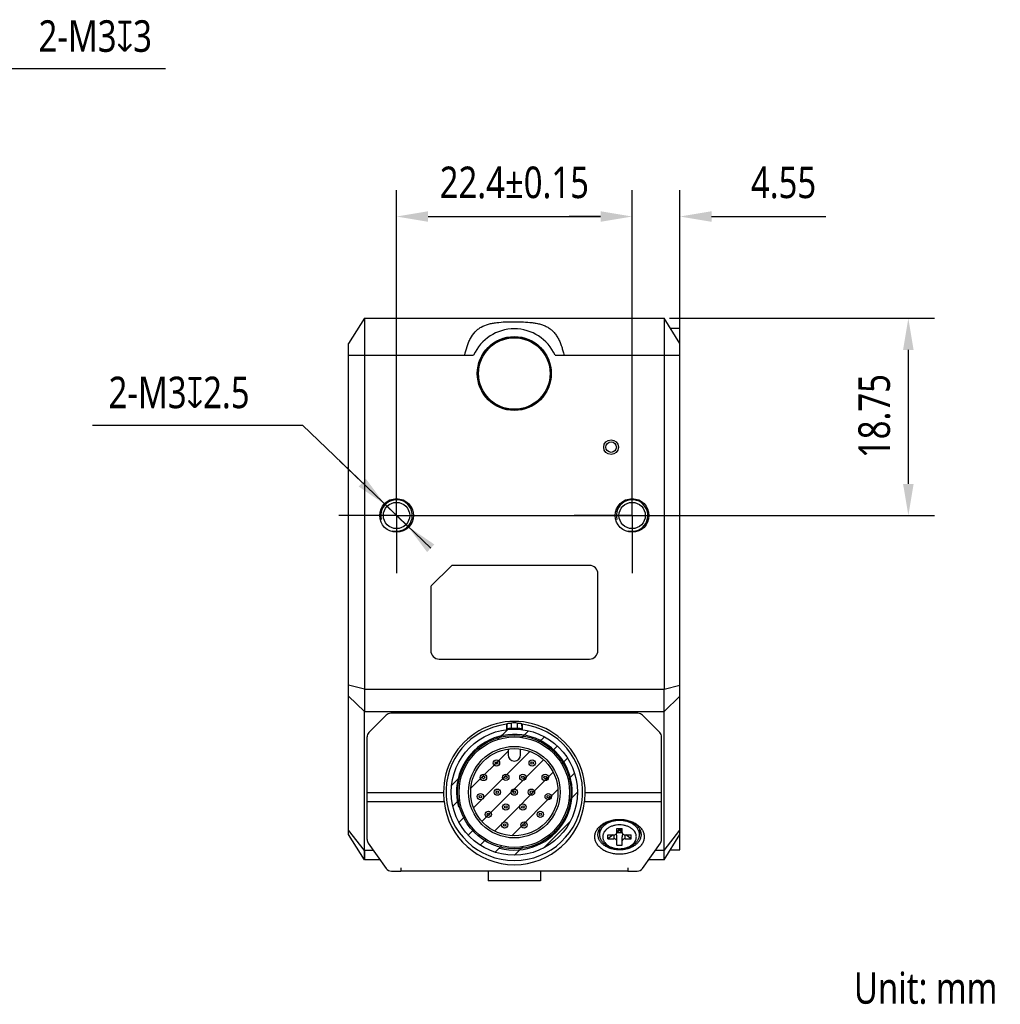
# Model space of a CAD drawing. Header units: millimetres. Extents: x 45 to 279, y 75 to 173.
# Tile 3 of 3: x 186 to 279, y 75 to 168. Entities that reach past the tile are written whole.
import ezdxf

# ---------------------------------------------------------------- set-up
doc = ezdxf.new("R2010")
doc.units = ezdxf.units.MM
doc.header["$LTSCALE"] = 16.335
doc.header["$PDMODE"] = 3
doc.header["$PDSIZE"] = 8
doc.linetypes.add('CENTER', pattern=[0.6, 0.375, -0.075, 0.075, -0.075])
doc.layers.get('0').update_dxf_attribs({"linetype": 'CONTINUOUS'})
doc.layers.get('Defpoints').update_dxf_attribs({"linetype": 'CONTINUOUS'})
for name, color, linetype in [('000-ID2000X_DXF_DIMENSION', 7, 'CONTINUOUS'), ('DE-13-002783DXF_CONTINUOUS_LINE', 7, 'CONTINUOUS'), ('DE-13-002784DXF_CONTINUOUS_LINE', 7, 'CONTINUOUS'), ('DE-13-002801_DXF_AXIS', 7, 'CONTINUOUS'), ('DE-13-002801DXF_CONTINUOUS_LINE', 7, 'CONTINUOUS'), ('DE-17-004280DXF_CONTINUOUS_LINE', 7, 'CONTINUOUS'), ('DE-19-012612DXF_CONTINUOUS_LINE', 7, 'CONTINUOUS'), ('DE-19-012614DXF_CONTINUOUS_LINE', 7, 'CONTINUOUS'), ('DE-19-012616DXF_CONTINUOUS_LINE', 7, 'CONTINUOUS'), ('DE-19-012618DXF_CONTINUOUS_LINE', 7, 'CONTINUOUS'), ('DE-19-012620DXF_CONTINUOUS_LINE', 7, 'CONTINUOUS'), ('DE-19-012622DXF_CONTINUOUS_LINE', 7, 'CONTINUOUS'), ('DE-19-012623DXF_CONTINUOUS_LINE', 7, 'CONTINUOUS'), ('DE-19-012624DXF_CONTINUOUS_LINE', 7, 'CONTINUOUS'), ('DE-19-012625DXF_CONTINUOUS_LINE', 7, 'CONTINUOUS'), ('DE-19-012626DXF_CONTINUOUS_LINE', 7, 'CONTINUOUS'), ('DE-19-012627DXF_CONTINUOUS_LINE', 7, 'CONTINUOUS'), ('DE-19-012628DXF_CONTINUOUS_LINE', 7, 'CONTINUOUS'), ('DE-19-012629DXF_CONTINUOUS_LINE', 7, 'CONTINUOUS'), ('DE-19-012630DXF_CONTINUOUS_LINE', 7, 'CONTINUOUS'), ('DE-19-012631DXF_CONTINUOUS_LINE', 7, 'CONTINUOUS'), ('DE-19-012632DXF_CONTINUOUS_LINE', 7, 'CONTINUOUS'), ('DE-19-012633DXF_CONTINUOUS_LINE', 7, 'CONTINUOUS'), ('DE-19-012634DXF_CONTINUOUS_LINE', 7, 'CONTINUOUS'), ('DE-1A-000184DXF_CONTINUOUS_LINE', 7, 'CONTINUOUS'), ('DIMS', 7, 'CONTINUOUS'), ('TBH32-M2-V2_DXF_CONTINUOUS_LINE', 7, 'CONTINUOUS')]:
    doc.layers.add(name, color=color, linetype=linetype)
doc.styles.get("Standard").update_dxf_attribs({"font": 'Roboto-Regular.ttf', "width": 0.8})
doc.dimstyles.new('DIMSTYLE_2', dxfattribs={"dimtxt": 3, "dimasz": 3, "dimexe": 2.5, "dimexo": 0.5, "dimgap": 0.75, "dimtad": 1, "dimdsep": 46, "dimtxsty": 'STANDARD', "dimblk": '_FILLED', "dimblk1": '_FILLED', "dimblk2": '_FILLED', "dimcen": 0.09, "dimclrt": 3, "dimazin": 2, "dimtp": 0.2, "dimtm": 0.2, "dimtfac": 1, "dimtofl": 0, "dimtmove": 0, "dimatfit": 3, "dimldrblk": '_FILLED', "dimfxl": 1, "dimtolj": 1, "dimarcsym": 0})
doc.dimstyles.new('DIMSTYLE_3', dxfattribs={"dimtxt": 3, "dimasz": 3, "dimexe": 2.5, "dimexo": 0.5, "dimgap": 0.75, "dimtad": 1, "dimdsep": 46, "dimtxsty": 'STANDARD', "dimblk": '_FILLED', "dimblk1": '_FILLED', "dimblk2": '_FILLED', "dimcen": 0.09, "dimclrt": 3, "dimazin": 2, "dimtp": 0.1, "dimtm": 0.1, "dimtfac": 1, "dimtofl": 0, "dimtmove": 0, "dimatfit": 3, "dimldrblk": '_FILLED', "dimfxl": 1, "dimtolj": 1, "dimarcsym": 0})
doc.dimstyles.new('DIMSTYLE_4', dxfattribs={"dimtxt": 3, "dimasz": 3, "dimexe": 2.5, "dimexo": 0.5, "dimgap": 0.75, "dimtad": 1, "dimdsep": 46, "dimtxsty": 'STANDARD', "dimblk": '_FILLED', "dimblk1": '_FILLED', "dimblk2": '_FILLED', "dimcen": 0.09, "dimclrt": 3, "dimazin": 2, "dimtol": 1, "dimtp": 0.15, "dimtm": 0.15, "dimtfac": 1, "dimtofl": 0, "dimtmove": 0, "dimatfit": 3, "dimldrblk": '_FILLED', "dimfxl": 1, "dimtolj": 1, "dimarcsym": 0})
doc.dimstyles.new('DIMSTYLE_5', dxfattribs={"dimtxt": 3, "dimasz": 3, "dimexe": 2.5, "dimexo": 0.5, "dimtad": 1, "dimdsep": 46, "dimtxsty": 'STANDARD', "dimblk": '_FILLED', "dimblk1": '_FILLED', "dimblk2": '_FILLED', "dimcen": 0.09, "dimclrt": 3, "dimazin": 2, "dimtp": 0.1, "dimtm": 0.1, "dimtfac": 1, "dimtmove": 0, "dimatfit": 2, "dimldrblk": '_FILLED', "dimfxl": 1, "dimtolj": 1, "dimarcsym": 0})

# ---------------------------------------------------------------- blocks, each defined once
blk = doc.blocks.new('_FILLED')
at = {"color": 0, "linetype": 'ByBlock'}
blk.add_solid([(0, 0), (-1, 0.167), (-1, -0.167)], dxfattribs=at)
blk = doc.blocks.new('*D7')
at = {"layer": '000-ID2000X_DXF_DIMENSION', "color": 0, "lineweight": -2}
for p, q in [((148.836, 133.342), (183.537, 163.458)), ((199.613, 163.458), (183.537, 163.458)), ((155.633, 139.241), (157.899, 141.207)), ((153.367, 137.275), (151.102, 135.308))]:
    blk.add_line(p, q, dxfattribs=at)
at = {"layer": 'Defpoints', "color": 0}
for p in [(153.367, 137.275), (151.102, 135.308)]:
    blk.add_point(p, dxfattribs=at)
at = {"layer": '000-ID2000X_DXF_DIMENSION', "color": 0, "linetype": 'ByBlock', "lineweight": -2, "xscale": 3, "yscale": 3, "zscale": 3}
for p, rotation in [((153.367, 137.275), 220.9540586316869), ((151.102, 135.308), 40.95405863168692)]:
    blk.add_blockref('_FILLED', p, dxfattribs=dict(at, rotation=rotation))
at = {"layer": '000-ID2000X_DXF_DIMENSION', "color": 3, "insert": (187.542, 168.083), "char_height": 3, "attachment_point": 1, "line_spacing_factor": 0.9}
blk.add_mtext('\\A1;{2-M3{\\fgdt;x}3}', dxfattribs=at)
blk = doc.blocks.new('*D8')
at = {"layer": '000-ID2000X_DXF_DIMENSION', "color": 0, "lineweight": -2}
for p, q in [((221.578, 124.775), (221.578, 151.92)), ((243.978, 125.033), (243.978, 151.92)), ((224.578, 149.42), (240.978, 149.42))]:
    blk.add_line(p, q, dxfattribs=at)
at = {"layer": 'Defpoints', "color": 0}
for p in [(243.978, 149.42), (243.978, 124.533), (221.578, 124.275)]:
    blk.add_point(p, dxfattribs=at)
at = {"layer": '000-ID2000X_DXF_DIMENSION', "color": 0, "linetype": 'ByBlock', "lineweight": -2, "xscale": 3, "yscale": 3, "zscale": 3, "rotation": 180}
blk.add_blockref('_FILLED', (221.578, 149.42), dxfattribs=at)
at = {"layer": '000-ID2000X_DXF_DIMENSION', "color": 0, "linetype": 'ByBlock', "lineweight": -2, "xscale": 3, "yscale": 3, "zscale": 3}
blk.add_blockref('_FILLED', (243.978, 149.42), dxfattribs=at)
at = {"layer": '000-ID2000X_DXF_DIMENSION', "color": 3, "insert": (232.778, 154.17), "char_height": 3, "attachment_point": 2, "line_spacing_factor": 0.9}
blk.add_mtext('\\A1;22.4%%p0.15', dxfattribs=at)
blk = doc.blocks.new('*D9')
at = {"layer": '000-ID2000X_DXF_DIMENSION', "color": 0, "lineweight": -2}
for p, q in [((192.668, 129.571), (212.626, 129.571)), ((224.827, 117.878), (212.626, 129.571)), ((218.329, 124.105), (216.163, 126.181)), ((220.495, 122.029), (222.661, 119.953))]:
    blk.add_line(p, q, dxfattribs=at)
at = {"layer": 'Defpoints', "color": 0}
for p in [(220.495, 122.029), (222.661, 119.953)]:
    blk.add_point(p, dxfattribs=at)
at = {"layer": '000-ID2000X_DXF_DIMENSION', "color": 0, "linetype": 'ByBlock', "lineweight": -2, "xscale": 3, "yscale": 3, "zscale": 3}
for p, rotation in [((220.495, 122.029), 316.2142296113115), ((222.661, 119.953), 136.2142296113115)]:
    blk.add_blockref('_FILLED', p, dxfattribs=dict(at, rotation=rotation))
at = {"layer": '000-ID2000X_DXF_DIMENSION', "color": 3, "insert": (207.608, 134.196), "char_height": 3, "attachment_point": 3, "line_spacing_factor": 0.9}
blk.add_mtext('\\A1;{2-M3{\\fgdt;x}2.5}', dxfattribs=at)
blk = doc.blocks.new('*D10')
at = {"layer": '000-ID2000X_DXF_DIMENSION', "color": 0, "lineweight": -2}
for p, q in [((247.528, 139.741), (272.74, 139.741)), ((270.24, 123.991), (270.24, 136.741)), ((225.479, 120.991), (272.74, 120.991))]:
    blk.add_line(p, q, dxfattribs=at)
at = {"layer": 'Defpoints', "color": 0}
for p in [(247.028, 139.741), (270.24, 139.741), (224.979, 120.991)]:
    blk.add_point(p, dxfattribs=at)
at = {"layer": '000-ID2000X_DXF_DIMENSION', "color": 0, "linetype": 'ByBlock', "lineweight": -2, "xscale": 3, "yscale": 3, "zscale": 3}
for p, rotation in [((270.24, 139.741), 90), ((270.24, 120.991), 270)]:
    blk.add_blockref('_FILLED', p, dxfattribs=dict(at, rotation=rotation))
at = {"layer": '000-ID2000X_DXF_DIMENSION', "color": 3, "insert": (265.49, 130.443), "char_height": 3, "attachment_point": 2, "rotation": 90, "line_spacing_factor": 0.9}
blk.add_mtext('\\A1;18.75', dxfattribs=at)
blk = doc.blocks.new('*D11')
at = {"layer": '000-ID2000X_DXF_DIMENSION', "color": 0, "lineweight": -2}
for p, q in [((243.978, 121.491), (243.978, 151.92)), ((248.528, 136.741), (248.528, 151.92)), ((240.978, 149.42), (237.978, 149.42)), ((251.528, 149.42), (262.382, 149.42))]:
    blk.add_line(p, q, dxfattribs=at)
at = {"layer": 'Defpoints', "color": 0}
for p in [(248.528, 149.42), (248.528, 136.241), (243.978, 120.991)]:
    blk.add_point(p, dxfattribs=at)
at = {"layer": '000-ID2000X_DXF_DIMENSION', "color": 0, "linetype": 'ByBlock', "lineweight": -2, "xscale": 3, "yscale": 3, "zscale": 3}
blk.add_blockref('_FILLED', (243.978, 149.42), dxfattribs=at)
at = {"layer": '000-ID2000X_DXF_DIMENSION', "color": 0, "linetype": 'ByBlock', "lineweight": -2, "xscale": 3, "yscale": 3, "zscale": 3, "rotation": 180}
blk.add_blockref('_FILLED', (248.528, 149.42), dxfattribs=at)
at = {"layer": '000-ID2000X_DXF_DIMENSION', "color": 3, "insert": (255.278, 154.17), "char_height": 3, "attachment_point": 1, "line_spacing_factor": 0.9}
blk.add_mtext('\\A1;4.55', dxfattribs=at)

msp = doc.modelspace()

# ---------------------------------------------------------------- linework, layer by layer
at = {"layer": 'DE-13-002783DXF_CONTINUOUS_LINE', "color": 4}
for p, q in [((231.177, 99.68), (232.146, 100.648)), ((233.481, 99.884), (234.126, 100.529)), ((235.091, 99.394), (235.649, 99.952)), ((228.647, 95.05), (232.18, 98.583)), ((228.902, 93.205), (234.257, 98.56)), ((236.338, 98.54), (236.87, 99.072)), ((229.699, 91.902), (235.56, 97.763)), ((237.28, 97.383), (237.826, 97.928)), ((230.887, 90.989), (236.473, 96.575)), ((237.888, 95.89), (238.498, 96.5)), ((226.813, 95.316), (227.782, 96.285)), ((232.537, 90.54), (236.922, 94.924)), ((237.965, 93.867), (238.78, 94.682)), ((226.933, 93.336), (227.578, 93.981)), ((227.51, 91.813), (228.068, 92.37)), ((235.566, 89.368), (238.094, 91.896)), ((228.39, 90.592), (228.921, 91.124)), ((229.534, 89.636), (230.079, 90.182)), ((230.962, 88.964), (231.571, 89.574)), ((232.78, 88.682), (233.595, 89.497))]:
    msp.add_line(p, q, dxfattribs=at)
msp.add_circle((232.78, 94.682), 6, dxfattribs=at)
at = {"layer": 'DE-13-002784DXF_CONTINUOUS_LINE', "color": 7}
for p, q in [((244.531, 102.182), (221.028, 102.182)), ((220.604, 102.006), (218.956, 100.358)), ((232.03, 101.139), (232.03, 100.635)), ((233.53, 101.139), (233.53, 100.635)), ((246.604, 100.358), (244.956, 102.006)), ((218.78, 90.174), (218.78, 99.933)), ((246.78, 90.174), (246.78, 99.933)), ((218.892, 89.826), (220.6, 87.433)), ((244.959, 87.433), (246.668, 89.826)), ((221.089, 87.182), (221.981, 87.182)), ((243.581, 87.182), (244.471, 87.182))]:
    msp.add_line(p, q, dxfattribs=at)
at = {"layer": 'DE-13-002784DXF_CONTINUOUS_LINE', "color": 4}
for p, q in [((232.082, 100.694), (232.095, 101.212)), ((232.503, 100.744), (232.515, 101.258)), ((233.045, 101.258), (233.056, 100.744)), ((233.464, 101.212), (233.477, 100.694)), ((218.78, 94.652), (226.048, 94.652)), ((239.512, 94.652), (246.78, 94.652)), ((218.78, 93.783), (226.099, 93.783)), ((239.461, 93.783), (246.78, 93.783))]:
    msp.add_line(p, q, dxfattribs=at)
at = {"layer": 'DE-13-002784DXF_CONTINUOUS_LINE', "color": 7}
for radius in [6, 5.4]:
    msp.add_circle((232.78, 94.682), radius, dxfattribs=at)
for centre, radius, start, end in [((221.028, 101.582), 0.6, 90, 135), ((244.531, 101.582), 0.6, 45, 90), ((232.78, 94.682), 6.5, 96.62581, 83.37419), ((245.112, 89.488), 17.518, 137.99074, 138.3127), ((232.78, 94.682), 6.581, 87.69266, 92.30734), ((220.415, 89.459), 17.562, 41.6877, 42.00886), ((219.38, 99.933), 0.6, 135, 180), ((244.095, 89.994), 16.087, 138.30834, 138.59022), ((232.78, 94.682), 6.068, 87.38776, 92.61224), ((221.438, 89.971), 16.122, 41.41008, 41.69135), ((246.18, 99.933), 0.6, 0, 45), ((219.38, 90.174), 0.6, 180, 215.53768), ((246.18, 90.174), 0.6, 324.46232, 360), ((221.089, 87.782), 0.6, 215.53768, 270), ((244.471, 87.782), 0.6, 270, 324.46232)]:
    msp.add_arc(centre, radius, start, end, dxfattribs=at)
at = {"layer": 'DE-13-002784DXF_CONTINUOUS_LINE', "color": 4}
msp.add_arc((232.78, 94.682), 5.5, 255, 195, dxfattribs=at)
at = {"layer": 'DE-13-002784DXF_CONTINUOUS_LINE', "color": 7}
for centre, major_axis, ratio, start_param, end_param in [((232.78, 94.685), (0, 6.732), 1, -1.575699, 1.575699), ((232.78, 94.506), (0, 6.722), 0.999657, -4.604577, -1.678609)]:
    msp.add_ellipse(centre, major_axis=major_axis, ratio=ratio, start_param=start_param, end_param=end_param, dxfattribs=at)
for points, knots in [([(232.095, 101.212), (232.096, 101.212), (232.097, 101.213), (232.1, 101.214), (232.105, 101.216), (232.114, 101.218), (232.125, 101.22), (232.14, 101.223), (232.157, 101.226), (232.178, 101.229), (232.212, 101.234), (232.263, 101.24), (232.336, 101.247), (232.421, 101.253), (232.482, 101.257), (232.515, 101.258)], [0, 0, 0, 0, 0.003014, 0.007634, 0.021924, 0.043039, 0.07104, 0.106004, 0.148075, 0.19744, 0.254362, 0.392126, 0.563876, 0.769683, 1, 1, 1, 1]), ([(233.045, 101.258), (233.077, 101.257), (233.139, 101.253), (233.224, 101.247), (233.296, 101.24), (233.348, 101.234), (233.382, 101.229), (233.402, 101.226), (233.42, 101.223), (233.434, 101.22), (233.446, 101.218), (233.455, 101.216), (233.46, 101.214), (233.463, 101.213), (233.464, 101.212), (233.464, 101.212)], [0, 0, 0, 0, 0.230317, 0.436124, 0.607874, 0.745638, 0.80256, 0.851925, 0.893996, 0.92896, 0.956961, 0.978076, 0.992366, 0.996986, 1, 1, 1, 1]), ([(232.503, 100.744), (232.471, 100.742), (232.409, 100.739), (232.323, 100.732), (232.251, 100.724), (232.199, 100.717), (232.165, 100.712), (232.145, 100.709), (232.127, 100.706), (232.112, 100.703), (232.101, 100.7), (232.092, 100.698), (232.086, 100.696), (232.084, 100.695), (232.083, 100.695), (232.082, 100.694)], [0, 0, 0, 0, 0.230332, 0.435966, 0.607506, 0.745152, 0.802065, 0.851459, 0.893585, 0.928632, 0.956726, 0.977938, 0.992312, 0.996964, 1, 1, 1, 1]), ([(233.477, 100.694), (233.477, 100.695), (233.476, 100.695), (233.473, 100.696), (233.468, 100.698), (233.459, 100.7), (233.447, 100.703), (233.433, 100.706), (233.415, 100.709), (233.394, 100.712), (233.36, 100.717), (233.309, 100.724), (233.236, 100.732), (233.151, 100.739), (233.089, 100.742), (233.056, 100.744)], [0, 0, 0, 0, 0.003036, 0.007688, 0.022062, 0.043274, 0.071368, 0.106415, 0.148541, 0.197935, 0.254849, 0.392494, 0.564034, 0.769668, 1, 1, 1, 1]), ([(226.048, 94.652), (226.048, 94.495), (226.056, 94.267), (226.079, 93.977), (226.092, 93.845), (226.099, 93.783)], [0, 0, 0, 0, 0.540787, 0.785536, 1, 1, 1, 1]), ([(239.461, 93.783), (239.468, 93.845), (239.481, 93.977), (239.503, 94.267), (239.511, 94.495), (239.512, 94.652)], [0, 0, 0, 0, 0.214464, 0.459213, 1, 1, 1, 1]), ([(240.43, 90.435), (240.43, 90.489), (240.437, 90.599), (240.472, 90.761), (240.528, 90.92), (240.634, 91.128), (240.822, 91.373), (241.118, 91.625), (241.476, 91.83), (241.883, 91.982), (242.323, 92.076), (242.78, 92.107), (243.237, 92.076), (243.677, 91.982), (244.083, 91.83), (244.441, 91.625), (244.737, 91.373), (244.925, 91.128), (245.031, 90.92), (245.088, 90.761), (245.122, 90.599), (245.13, 90.489), (245.13, 90.435)], [0, 0, 0, 0, 0.025749, 0.051742, 0.078208, 0.105347, 0.162142, 0.222982, 0.287916, 0.356414, 0.427521, 0.5, 0.572479, 0.643586, 0.712084, 0.777018, 0.837858, 0.894653, 0.921792, 0.948258, 0.974251, 1, 1, 1, 1]), ([(240.73, 90.647), (240.73, 90.694), (240.736, 90.79), (240.766, 90.931), (240.816, 91.07), (240.908, 91.252), (241.072, 91.466), (241.33, 91.685), (241.643, 91.864), (241.997, 91.997), (242.381, 92.078), (242.78, 92.106), (243.179, 92.078), (243.562, 91.997), (243.917, 91.864), (244.229, 91.685), (244.487, 91.466), (244.652, 91.252), (244.744, 91.07), (244.793, 90.931), (244.823, 90.79), (244.83, 90.694), (244.83, 90.647)], [0, 0, 0, 0, 0.025749, 0.051742, 0.078208, 0.105347, 0.162142, 0.222982, 0.287916, 0.356414, 0.427521, 0.5, 0.572479, 0.643586, 0.712084, 0.777018, 0.837858, 0.894653, 0.921792, 0.948258, 0.974251, 1, 1, 1, 1]), ([(245.13, 90.435), (245.13, 90.38), (245.122, 90.271), (245.088, 90.109), (245.031, 89.95), (244.925, 89.741), (244.737, 89.496), (244.441, 89.245), (244.083, 89.039), (243.677, 88.887), (243.237, 88.794), (242.78, 88.762), (242.323, 88.794), (241.883, 88.887), (241.476, 89.039), (241.118, 89.245), (240.822, 89.496), (240.634, 89.741), (240.528, 89.95), (240.472, 90.109), (240.437, 90.271), (240.43, 90.38), (240.43, 90.435)], [0, 0, 0, 0, 0.025749, 0.051742, 0.078208, 0.105347, 0.162142, 0.222982, 0.287916, 0.356414, 0.427521, 0.5, 0.572479, 0.643586, 0.712084, 0.777018, 0.837858, 0.894653, 0.921792, 0.948258, 0.974251, 1, 1, 1, 1]), ([(244.83, 90.647), (244.83, 90.599), (244.823, 90.504), (244.793, 90.362), (244.744, 90.224), (244.652, 90.042), (244.487, 89.828), (244.229, 89.609), (243.917, 89.43), (243.562, 89.297), (243.179, 89.216), (242.78, 89.188), (242.381, 89.216), (241.997, 89.297), (241.643, 89.43), (241.33, 89.609), (241.072, 89.828), (240.908, 90.042), (240.816, 90.224), (240.766, 90.362), (240.736, 90.504), (240.73, 90.599), (240.73, 90.647)], [0, 0, 0, 0, 0.025749, 0.051742, 0.078208, 0.105347, 0.162142, 0.222982, 0.287916, 0.356414, 0.427521, 0.5, 0.572479, 0.643586, 0.712084, 0.777018, 0.837858, 0.894653, 0.921792, 0.948258, 0.974251, 1, 1, 1, 1])]:
    msp.add_open_spline(points, degree=3, knots=knots, dxfattribs=at)
at = {"layer": 'DE-13-002801_DXF_AXIS', "color": 1, "linetype": 'CENTER'}
for p, q in [((221.578, 120.991), (221.578, 126.491)), ((243.978, 120.991), (243.978, 126.491)), ((221.578, 120.991), (216.078, 120.991)), ((221.578, 120.991), (221.578, 115.491)), ((221.578, 120.991), (227.078, 120.991)), ((243.978, 120.991), (238.478, 120.991)), ((243.978, 120.991), (243.978, 115.491)), ((243.978, 120.991), (249.478, 120.991))]:
    msp.add_line(p, q, dxfattribs=at)
at = {"layer": 'DE-13-002801DXF_CONTINUOUS_LINE', "color": 7}
for p, q in [((218.528, 139.741), (217.028, 137.341)), ((218.528, 139.741), (218.528, 104.484)), ((218.528, 139.741), (247.028, 139.741)), ((247.028, 139.741), (247.028, 104.484)), ((248.528, 137.341), (247.028, 139.741)), ((247.622, 138.791), (248.528, 138.791)), ((248.528, 89.191), (248.528, 138.791)), ((217.028, 90.641), (217.028, 137.341)), ((224.887, 114.3), (226.769, 116.183)), ((239.928, 116.241), (226.911, 116.241)), ((240.728, 108.141), (240.728, 115.441)), ((224.828, 114.159), (224.828, 108.141)), ((225.628, 107.341), (239.928, 107.341)), ((218.528, 88.241), (218.528, 102.363)), ((247.028, 88.241), (247.028, 102.363)), ((218.528, 88.241), (217.028, 90.641)), ((247.028, 88.241), (248.528, 90.641)), ((247.622, 89.191), (248.528, 89.191)), ((220.023, 88.241), (218.528, 88.241)), ((247.028, 88.241), (245.537, 88.241)), ((230.278, 87.182), (230.278, 86.241)), ((235.278, 87.182), (235.278, 86.241)), ((235.278, 86.241), (230.278, 86.241))]:
    msp.add_line(p, q, dxfattribs=at)
at = {"layer": 'DE-13-002801DXF_CONTINUOUS_LINE', "color": 4}
for p, q in [((217.028, 136.241), (228.905, 136.241)), ((236.651, 136.241), (248.528, 136.241)), ((218.528, 104.484), (217.028, 104.848)), ((218.528, 104.484), (247.028, 104.484)), ((247.028, 104.484), (248.528, 104.848)), ((218.528, 102.363), (217.028, 103.802)), ((247.028, 102.363), (248.528, 103.802)), ((218.528, 102.363), (247.028, 102.363)), ((218.528, 89.12), (217.028, 91.075)), ((247.028, 89.12), (248.528, 91.075)), ((219.395, 89.12), (218.528, 89.12)), ((247.028, 89.12), (246.164, 89.12))]:
    msp.add_line(p, q, dxfattribs=at)
at = {"layer": 'DE-13-002801DXF_CONTINUOUS_LINE', "color": 7}
for points in [[(218.528, 89.12), (218.527, 88.643), (218.527, 88.551), (218.527, 88.47), (218.527, 88.401), (218.527, 88.344), (218.528, 88.267)], [(247.028, 88.551), (247.028, 88.861), (247.028, 89.12)], [(218.528, 88.267), (218.528, 88.248), (218.528, 88.241)], [(247.028, 88.344), (247.028, 88.401), (247.029, 88.47), (247.028, 88.551)], [(247.028, 88.241), (247.028, 88.248), (247.028, 88.267), (247.028, 88.344)]]:
    msp.add_lwpolyline(points, dxfattribs=at)
for centre, radius in [((232.778, 134.491), 3.517), ((232.778, 134.491), 3.5), ((241.978, 127.491), 0.7), ((241.978, 127.491), 0.5), ((221.578, 120.991), 1.6), ((221.578, 120.991), 1.25), ((243.978, 120.991), 1.6), ((243.978, 120.991), 1.25)]:
    msp.add_circle(centre, radius, dxfattribs=at)
for centre, radius, start, end in [((232.778, 134.491), 4.25, 24.31574, 155.68426), ((226.911, 116.041), 0.2, 90, 135), ((239.928, 115.441), 0.8, 0, 90), ((225.028, 114.159), 0.2, 135, 180), ((225.628, 108.141), 0.8, 180, 270), ((239.928, 108.141), 0.8, 270, 360), ((232.778, 88.088), 14.195, 89.99473, 91.21116), ((232.778, 88.088), 14.195, 88.78884, 89.99444)]:
    msp.add_arc(centre, radius, start, end, dxfattribs=at)
at = {"layer": 'DE-13-002801DXF_CONTINUOUS_LINE', "color": 4}
for centre in [(221.578, 120.991), (243.978, 120.991)]:
    msp.add_arc(centre, 1.5, 255, 195, dxfattribs=at)
at = {"layer": 'DE-13-002801DXF_CONTINUOUS_LINE', "color": 7}
for points, knots in [([(228.063, 136.241), (228.121, 136.515), (228.226, 136.923), (228.421, 137.446), (228.649, 137.93), (228.944, 138.365), (229.315, 138.706), (229.727, 138.982), (230.201, 139.167), (230.705, 139.279), (231.245, 139.359), (231.942, 139.41), (232.788, 139.422), (233.633, 139.407), (234.328, 139.356), (234.868, 139.277), (235.257, 139.189), (235.622, 139.061), (235.954, 138.899), (236.253, 138.699), (236.518, 138.45), (236.755, 138.15), (236.965, 137.808), (237.141, 137.436), (237.284, 137.045), (237.401, 136.646), (237.464, 136.376), (237.493, 136.241)], [0, 0, 0, 0, 0.065472, 0.098335, 0.130431, 0.190821, 0.219587, 0.248098, 0.306544, 0.337303, 0.369006, 0.434189, 0.500712, 0.567081, 0.631876, 0.663697, 0.694866, 0.725127, 0.753966, 0.781285, 0.808974, 0.838895, 0.870476, 0.902671, 0.935175, 0.967726, 1, 1, 1, 1]), ([(218.528, 104.484), (218.528, 104.101), (218.527, 103.394), (218.528, 102.687), (218.528, 102.363)], [0, 0, 0, 0, 0.541196, 1, 1, 1, 1]), ([(247.028, 102.363), (247.028, 102.687), (247.029, 103.394), (247.028, 104.101), (247.028, 104.484)], [0, 0, 0, 0, 0.458804, 1, 1, 1, 1]), ([(232.478, 102.279), (232.363, 102.277), (231.905, 102.261), (231.448, 102.224), (231.107, 102.183)], [0, 0, 0, 0, 0.250596, 1, 1, 1, 1]), ([(234.449, 102.183), (234.336, 102.197), (233.88, 102.245), (233.422, 102.272), (233.078, 102.279)], [0, 0, 0, 0, 0.249332, 1, 1, 1, 1])]:
    msp.add_open_spline(points, degree=3, knots=knots, dxfattribs=at)
at = {"layer": 'DE-17-004280DXF_CONTINUOUS_LINE', "color": 7}
msp.add_circle((232.778, 134.491), 3.4, dxfattribs=at)
at = {"layer": 'DE-19-012612DXF_CONTINUOUS_LINE', "color": 7}
for radius in [0.3, 0.118]:
    msp.add_circle((233.592, 93.275), radius, dxfattribs=at)
at = {"layer": 'DE-19-012614DXF_CONTINUOUS_LINE', "color": 7}
for radius in [0.3, 0.118]:
    msp.add_circle((231.155, 94.682), radius, dxfattribs=at)
at = {"layer": 'DE-19-012616DXF_CONTINUOUS_LINE', "color": 7}
for radius in [0.3, 0.118]:
    msp.add_circle((231.967, 93.275), radius, dxfattribs=at)
at = {"layer": 'DE-19-012618DXF_CONTINUOUS_LINE', "color": 7}
for radius in [0.3, 0.118]:
    msp.add_circle((233.592, 96.089), radius, dxfattribs=at)
at = {"layer": 'DE-19-012620DXF_CONTINUOUS_LINE', "color": 7}
for radius in [0.3, 0.118]:
    msp.add_circle((234.405, 94.682), radius, dxfattribs=at)
at = {"layer": 'DE-19-012622DXF_CONTINUOUS_LINE', "color": 7}
for radius in [0.3, 0.118]:
    msp.add_circle((231.967, 96.089), radius, dxfattribs=at)
at = {"layer": 'DE-19-012623DXF_CONTINUOUS_LINE', "color": 7}
for radius in [0.3, 0.118]:
    msp.add_circle((234.478, 97.453), radius, dxfattribs=at)
at = {"layer": 'DE-19-012624DXF_CONTINUOUS_LINE', "color": 7}
for radius in [0.3, 0.118]:
    msp.add_circle((236.002, 94.258), radius, dxfattribs=at)
at = {"layer": 'DE-19-012625DXF_CONTINUOUS_LINE', "color": 7}
for radius in [0.3, 0.118]:
    msp.add_circle((235.713, 96.081), radius, dxfattribs=at)
at = {"layer": 'DE-19-012626DXF_CONTINUOUS_LINE', "color": 7}
for radius in [0.3, 0.118]:
    msp.add_circle((232.78, 94.682), radius, dxfattribs=at)
at = {"layer": 'DE-19-012627DXF_CONTINUOUS_LINE', "color": 7}
for radius in [0.3, 0.118]:
    msp.add_circle((231.857, 91.566), radius, dxfattribs=at)
at = {"layer": 'DE-19-012628DXF_CONTINUOUS_LINE', "color": 7}
for radius in [0.3, 0.118]:
    msp.add_circle((231.082, 97.453), radius, dxfattribs=at)
at = {"layer": 'DE-19-012629DXF_CONTINUOUS_LINE', "color": 7}
for radius in [0.3, 0.118]:
    msp.add_circle((229.846, 96.081), radius, dxfattribs=at)
at = {"layer": 'DE-19-012630DXF_CONTINUOUS_LINE', "color": 7}
for radius in [0.3, 0.118]:
    msp.add_circle((230.309, 92.571), radius, dxfattribs=at)
at = {"layer": 'DE-19-012631DXF_CONTINUOUS_LINE', "color": 7}
for radius in [0.3, 0.118]:
    msp.add_circle((233.703, 91.566), radius, dxfattribs=at)
at = {"layer": 'DE-19-012632DXF_CONTINUOUS_LINE', "color": 7}
for radius in [0.3, 0.118]:
    msp.add_circle((229.558, 94.258), radius, dxfattribs=at)
at = {"layer": 'DE-19-012633DXF_CONTINUOUS_LINE', "color": 7}
for radius in [0.3, 0.118]:
    msp.add_circle((235.251, 92.571), radius, dxfattribs=at)
at = {"layer": 'DE-19-012634DXF_CONTINUOUS_LINE', "color": 7}
for p, q in [((232.18, 98.788), (232.18, 98.232)), ((233.38, 98.232), (233.38, 98.788))]:
    msp.add_line(p, q, dxfattribs=at)
for radius in [5.25, 4.35, 4.15]:
    msp.add_circle((232.78, 94.682), radius, dxfattribs=at)
msp.add_arc((232.78, 98.232), 0.6, 180, 360, dxfattribs=at)
at = {"layer": 'DE-1A-000184DXF_CONTINUOUS_LINE', "color": 7}
for p, q in [((221.981, 87.482), (221.981, 87.182)), ((243.581, 87.182), (221.981, 87.182)), ((243.581, 87.482), (243.581, 87.182))]:
    msp.add_line(p, q, dxfattribs=at)
at = {"layer": 'DIMS', "color": 4}
msp.add_arc((221.578, 120.991), 1.5, 270, 334.64918, dxfattribs=at)
at = {"layer": 'TBH32-M2-V2_DXF_CONTINUOUS_LINE', "color": 7}
for p, q in [((240.88, 91.191), (240.88, 90.647)), ((242.53, 90.824), (242.53, 91.213)), ((242.78, 91.213), (242.53, 90.859)), ((242.53, 91.213), (243.03, 91.213)), ((242.78, 91.036), (242.53, 90.859)), ((242.53, 90.859), (243.03, 90.859)), ((242.78, 91.036), (242.78, 91.213)), ((242.78, 91.213), (243.03, 90.859)), ((243.03, 90.859), (242.78, 91.036)), ((243.03, 90.824), (243.03, 91.213)), ((244.68, 91.191), (244.68, 90.647)), ((241.68, 90.258), (241.68, 90.612)), ((242.18, 90.612), (241.68, 90.258)), ((241.68, 90.612), (242.23, 90.612)), ((241.68, 90.258), (242.23, 90.258)), ((242.53, 89.657), (242.53, 90.435)), ((243.03, 89.657), (243.03, 90.435)), ((243.33, 90.612), (243.88, 90.612)), ((243.33, 90.258), (243.88, 90.258)), ((243.88, 90.258), (243.38, 90.612)), ((243.88, 90.258), (243.88, 90.612)), ((242.53, 89.657), (243.03, 89.657))]:
    msp.add_line(p, q, dxfattribs=at)
at = {"layer": 'TBH32-M2-V2_DXF_CONTINUOUS_LINE', "color": 4}
for p, q in [((242.23, 90.612), (242.23, 90.258)), ((243.33, 90.258), (243.33, 90.612))]:
    msp.add_line(p, q, dxfattribs=at)
at = {"layer": 'TBH32-M2-V2_DXF_CONTINUOUS_LINE', "color": 7}
for centre, start_param, end_param in [((242.23, 90.435), -1.570796, -0.913005), ((243.33, 90.435), 0.913005, 1.570796)]:
    msp.add_ellipse(centre, major_axis=(0, 0.424), ratio=0.707107, start_param=start_param, end_param=end_param, dxfattribs=at)
for points, knots in [([(244.68, 90.647), (244.68, 90.691), (244.674, 90.779), (244.646, 90.911), (244.6, 91.039), (244.515, 91.208), (244.362, 91.406), (244.123, 91.609), (243.834, 91.775), (243.505, 91.898), (243.149, 91.973), (242.78, 91.999), (242.41, 91.973), (242.055, 91.898), (241.726, 91.775), (241.436, 91.609), (241.197, 91.406), (241.045, 91.208), (240.959, 91.039), (240.914, 90.911), (240.886, 90.779), (240.88, 90.691), (240.88, 90.647)], [0, 0, 0, 0, 0.025744, 0.051744, 0.078209, 0.105346, 0.162142, 0.222982, 0.287916, 0.356414, 0.427521, 0.5, 0.572479, 0.643586, 0.712084, 0.777018, 0.837858, 0.894654, 0.921791, 0.948256, 0.974256, 1, 1, 1, 1]), ([(244.38, 90.435), (244.38, 90.472), (244.375, 90.546), (244.351, 90.657), (244.313, 90.765), (244.241, 90.907), (244.113, 91.074), (243.911, 91.245), (243.667, 91.385), (243.391, 91.488), (243.091, 91.552), (242.78, 91.573), (242.469, 91.552), (242.169, 91.488), (241.892, 91.385), (241.649, 91.245), (241.447, 91.074), (241.319, 90.907), (241.247, 90.765), (241.208, 90.657), (241.185, 90.546), (241.18, 90.472), (241.18, 90.435)], [0, 0, 0, 0, 0.025742, 0.051744, 0.078209, 0.105346, 0.162142, 0.222982, 0.287917, 0.356416, 0.427523, 0.500002, 0.57248, 0.643586, 0.712084, 0.777018, 0.837857, 0.894653, 0.92179, 0.948256, 0.974258, 1, 1, 1, 1]), ([(242.23, 90.612), (242.268, 90.612), (242.343, 90.622), (242.428, 90.66), (242.48, 90.704), (242.508, 90.741), (242.526, 90.781), (242.53, 90.81), (242.53, 90.824)], [0, 0, 0, 0, 0.287057, 0.553568, 0.675503, 0.789326, 0.896553, 1, 1, 1, 1]), ([(243.03, 90.824), (243.03, 90.81), (243.034, 90.781), (243.052, 90.741), (243.08, 90.704), (243.132, 90.66), (243.216, 90.622), (243.291, 90.612), (243.33, 90.612)], [0, 0, 0, 0, 0.103447, 0.210674, 0.324497, 0.446432, 0.712943, 1, 1, 1, 1]), ([(240.88, 90.647), (240.88, 90.603), (240.886, 90.514), (240.914, 90.383), (240.959, 90.255), (241.045, 90.086), (241.197, 89.888), (241.436, 89.685), (241.726, 89.519), (242.055, 89.396), (242.41, 89.32), (242.78, 89.295), (243.149, 89.32), (243.505, 89.396), (243.834, 89.519), (244.123, 89.685), (244.362, 89.888), (244.515, 90.086), (244.6, 90.255), (244.646, 90.383), (244.674, 90.514), (244.68, 90.603), (244.68, 90.647)], [0, 0, 0, 0, 0.025744, 0.051744, 0.078209, 0.105346, 0.162142, 0.222982, 0.287916, 0.356414, 0.427521, 0.5, 0.572479, 0.643586, 0.712084, 0.777018, 0.837858, 0.894654, 0.921791, 0.948256, 0.974256, 1, 1, 1, 1]), ([(241.18, 90.435), (241.18, 90.398), (241.185, 90.323), (241.208, 90.213), (241.247, 90.104), (241.319, 89.963), (241.447, 89.796), (241.649, 89.625), (241.892, 89.485), (242.169, 89.381), (242.469, 89.318), (242.78, 89.296), (243.091, 89.318), (243.391, 89.381), (243.667, 89.485), (243.911, 89.625), (244.113, 89.796), (244.241, 89.963), (244.313, 90.104), (244.351, 90.213), (244.375, 90.323), (244.38, 90.398), (244.38, 90.435)], [0, 0, 0, 0, 0.025742, 0.051744, 0.078209, 0.105346, 0.162142, 0.222982, 0.287917, 0.356416, 0.427523, 0.500002, 0.57248, 0.643586, 0.712084, 0.777018, 0.837857, 0.894653, 0.92179, 0.948256, 0.974258, 1, 1, 1, 1]), ([(242.53, 90.046), (242.53, 90.06), (242.526, 90.088), (242.508, 90.129), (242.48, 90.166), (242.428, 90.21), (242.343, 90.248), (242.268, 90.258), (242.23, 90.258)], [0, 0, 0, 0, 0.103447, 0.210674, 0.324497, 0.446432, 0.712943, 1, 1, 1, 1]), ([(243.33, 90.258), (243.291, 90.258), (243.216, 90.248), (243.132, 90.21), (243.08, 90.166), (243.052, 90.129), (243.034, 90.088), (243.03, 90.06), (243.03, 90.046)], [0, 0, 0, 0, 0.287057, 0.553568, 0.675503, 0.789326, 0.896553, 1, 1, 1, 1])]:
    msp.add_open_spline(points, degree=3, knots=knots, dxfattribs=at)

# ---------------------------------------------------------------- texts
at = {"width": 0.8}
msp.add_text('Unit: mm', height=3, dxfattribs=at).set_placement((265.062, 74.563))

# ---------------------------------------------------------------- dimensions: what is measured, and where the dimension line sits
at = {"layer": '000-ID2000X_DXF_DIMENSION', "color": 4}
for p1, p2, text, picture, middle in [((153.367, 137.275), (151.102, 135.308), '{2-M<>{\\fgdt;x}3}', '*D7', (193.578, 163.458)), ((220.495, 122.029), (222.661, 119.953), '{2-M<>{\\fgdt;x}2.5}', '*D9', (200.138, 129.571))]:
    dim = msp.add_diameter_dim_2p(p1=p1, p2=p2, text=text, dimstyle='DIMSTYLE_5', override={"dimtih": 1, "dimtoh": 1, "dimpost": '<>'}, dxfattribs=at)
    dim.commit()
    dim.dimension.update_dxf_attribs({"geometry": picture, "text_midpoint": middle, "dimtype": 163})
for base, p1, p2, dimstyle, picture, middle in [((243.978, 149.42), (221.578, 124.275), (243.978, 124.533), 'DIMSTYLE_4', '*D8', (232.778, 149.42)), ((248.528, 149.42), (243.978, 120.991), (248.528, 136.241), 'DIMSTYLE_3', '*D11', (258.455, 149.42))]:
    dim = msp.add_linear_dim(base=base, p1=p1, p2=p2, dimstyle=dimstyle, dxfattribs=at)
    dim.commit()
    dim.dimension.update_dxf_attribs({"geometry": picture, "text_midpoint": middle, "dimtype": 160})
dim = msp.add_linear_dim(base=(270.24, 139.741), p1=(224.979, 120.991), p2=(247.028, 139.741), angle=90, dimstyle='DIMSTYLE_2', dxfattribs=at)
dim.commit()
dim.dimension.update_dxf_attribs({"geometry": '*D10', "text_midpoint": (270.24, 130.443), "dimtype": 160})

doc.saveas('drawing.dxf')
